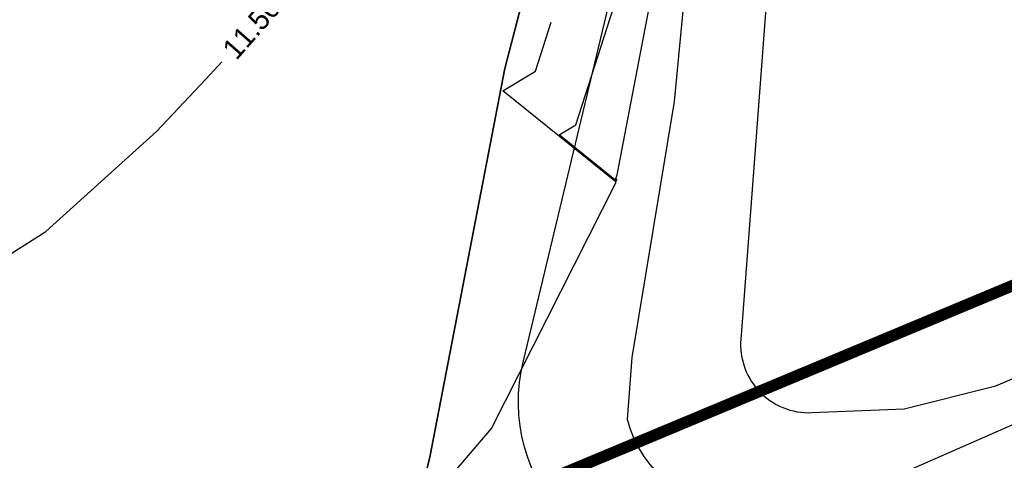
# Model space of a CAD drawing. Extents: x 158343 to 162498, y 431347 to 434500.
# Tile 134 of 248: x 159649 to 159735, y 433918 to 433956. Entities that reach past the tile are written whole.
import ezdxf

# ---------------------------------------------------------------- set-up
doc = ezdxf.new("R2010")
doc.units = 0
doc.header["$LTSCALE"] = 10
doc.header["$MEASUREMENT"] = 0
for name, color, linetype in [('000_arcering', 8, 'CONTINUOUS'), ('bestaand 012m', 8, 'CONTINUOUS'), ('def. con-hoogtelijn (index)', 8, 'CONTINUOUS'), ('nieuw009m', 8, 'CONTINUOUS'), ('nieuw010m', 8, 'CONTINUOUS'), ('nieuw011m', 8, 'CONTINUOUS'), ('nieuw012m', 8, 'CONTINUOUS')]:
    doc.layers.add(name, color=color, linetype=linetype)
doc.layers.add('MEET', color=6, linetype='CONTINUOUS', plot=False)
doc.styles.add('Style-WORKING', font='WORKING.shx')

# ---------------------------------------------------------------- blocks, each defined once
blk = doc.blocks.new('bestaande hoogtelijnen')
at = {"layer": 'def. con-hoogtelijn (index)'}
for p, q in [((33.181, -124.015), (39.389, -91.434)), ((33.181, -124.015), (39.389, -91.434)), ((33.181, -124.015), (39.389, -91.434)), ((29.586, -119.681), (33.494, -107.54)), ((29.586, -119.681), (33.494, -107.54)), ((26.098, -115.01), (27.462, -110.773)), ((26.098, -115.01), (27.462, -110.773)), ((26.098, -115.01), (27.462, -110.773)), ((-2.515, -115.706), (-1.139, -114.223)), ((-2.515, -115.706), (-1.139, -114.223)), ((23.264, -116.737), (26.098, -115.01)), ((23.264, -116.737), (26.098, -115.01)), ((23.264, -116.737), (26.098, -115.01)), ((-6.798, -120.251), (-2.515, -115.706)), ((-6.798, -120.251), (-2.515, -115.706)), ((33.093, -124.648), (23.264, -116.737)), ((33.093, -124.648), (23.264, -116.737)), ((33.093, -124.648), (23.264, -116.737)), ((-16.401, -128.931), (-6.798, -120.251)), ((-16.401, -128.931), (-6.798, -120.251)), ((28.149, -120.556), (29.586, -119.681)), ((28.149, -120.556), (29.586, -119.681)), ((33.132, -124.567), (28.149, -120.556)), ((33.132, -124.567), (28.149, -120.556)), ((22.265, -146.004), (33.093, -124.648)), ((22.265, -146.004), (33.093, -124.648)), ((22.265, -146.004), (33.093, -124.648)), ((33.033, -124.375), (33.073, -124.351)), ((33.033, -124.375), (33.073, -124.351)), ((33.033, -124.375), (33.073, -124.351)), ((33.171, -124.486), (33.033, -124.375)), ((33.171, -124.486), (33.033, -124.375)), ((33.171, -124.486), (33.033, -124.375)), ((33.073, -124.351), (33.181, -124.015)), ((33.073, -124.351), (33.181, -124.015)), ((33.073, -124.351), (33.181, -124.015)), ((-24.448, -133.996), (-16.401, -128.931)), ((-24.448, -133.996), (-16.401, -128.931)), ((8.301, -162.322), (22.265, -146.004)), ((8.301, -162.322), (22.265, -146.004)), ((8.301, -162.322), (22.265, -146.004))]:
    blk.add_line(p, q, dxfattribs=at)
at = {"layer": 'def. con-hoogtelijn (index)', "style": 'Style-WORKING'}
blk.add_text('11.500', height=1.8, rotation=48.68563, dxfattribs=at).set_placement((0.131, -114.141))
blk.add_text('11.500', height=1.8, rotation=48.68563, dxfattribs=at).set_placement((0.131, -114.141))

msp = doc.modelspace()

# ---------------------------------------------------------------- linework, layer by layer
at = {"layer": 'bestaand 012m'}
msp.add_lwpolyline([(159688.595, 433904.023, -0.268753), (159684.715, 433917.918), (159691.245, 433951.64), (159696.894, 433973.527), (159701.84, 433981.785), (159703.917, 433987.32, -0.105712), (159694.48, 433984.494), (159685.944, 433984.494), (159674.05, 433986.019), (159665.038, 433986.395, 0.179647), (159651.388, 433977.535), (159636.182, 433960.226), (159607.092, 433933.511), (159590.95, 433924.545, -0.147715), (159567.617, 433924.043), (159559.358, 433929.258), (159554.144, 433937.517), (159552.484, 433956.834), (159553.96, 433975.41), (159556.16, 433988.792), (159524.067, 433890.726, -0.40747)], format="xyb", dxfattribs=at)
at = {"layer": 'MEET', "const_width": 1}
msp.add_lwpolyline([(159217.958, 434088.846), (159435.98, 434020.252), (159504.62, 433836.46), (159784.943, 433953.55), (159866.414, 433734.327), (159822.396, 433519.026), (159655.904, 433512.456), (159222.147, 433324.124), (159221.051, 433289.085), (159066.142, 433159.952), (158988.578, 433123.001), (158887.875, 433065.241), (158810.463, 433043.05), (158594.735, 433280.892), (158643.686, 433366.243), (158736.008, 433394.891), (158840.951, 433432.099), (158907.599, 433472.413), (158902.406, 433599.513), (159112.888, 433678.639), (159214.784, 433765.28), (159227.573, 433847.097)], close=True, dxfattribs=at)
at = {"layer": 'nieuw009m'}
msp.add_lwpolyline([(159715.989, 433984.872), (159711.741, 433928.512, 0.468225), (159717.908, 433921.792), (159725.873, 433922.11), (159733.839, 433924.111), (159760.197, 433935.386), (159760.197, 433935.386), (159760.197, 433935.386)], format="xyb", dxfattribs=at)
at = {"layer": 'nieuw010m'}
msp.add_lwpolyline([(159709.102, 433982.049), (159705.927, 433948.775), (159702.243, 433926.586), (159701.838, 433921.236, 0.345403), (159712.231, 433913.327), (159716.263, 433913.379), (159720.295, 433914.174), (159742.373, 433923.866), (159762.118, 433932.397), (159766.823, 433935.114), (159766.823, 433935.114)], format="xyb", dxfattribs=at)
at = {"layer": 'nieuw011m'}
msp.add_lwpolyline([(159703.414, 433974.607), (159701.014, 433960.453), (159692.833, 433926.289), (159692.833, 433926.289, 0.268753), (159696.713, 433912.394, 0.277231), (159715.47, 433907.367), (159743.731, 433920.844), (159765.808, 433931.628), (159769.012, 433933.447, 0.265512), (159776.95, 433950.02)], format="xyb", dxfattribs=at)
at = {"layer": 'nieuw012m'}
msp.add_lwpolyline([(159703.363, 433987.225, 0.007593), (159703.363, 433987.225), (159701.84, 433981.785), (159696.963, 433973.642), (159691.245, 433951.64), (159684.715, 433917.918), (159684.715, 433917.918, 0.268753), (159688.595, 433904.023, 0.277231), (159707.352, 433898.996), (159744.844, 433918.369), (159774.473, 433926.308)], format="xyb", dxfattribs=at)

# ---------------------------------------------------------------- block references
at = {"layer": '000_arcering'}
msp.add_blockref('bestaande hoogtelijnen', (159667.804, 434066.432), dxfattribs=at)

doc.saveas('drawing.dxf')
